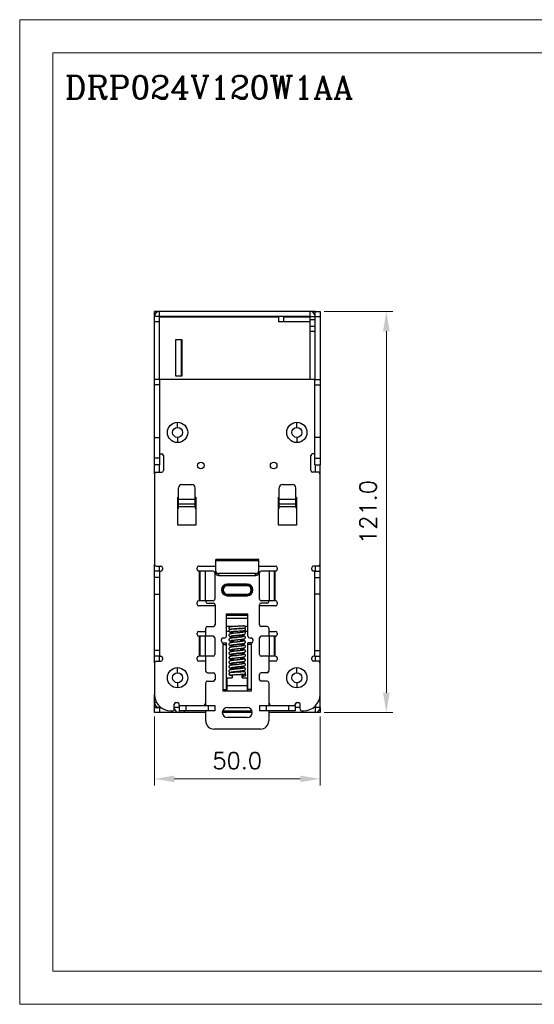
# Model space of a CAD drawing. Header units: millimetres. Extents: x 0 to 420, y 0 to 297.
# Tile 1 of 6: x 0 to 155, y 0 to 297. Entities that reach past the tile are written whole.
import ezdxf

# ---------------------------------------------------------------- set-up
doc = ezdxf.new("R2010")
doc.units = ezdxf.units.MM
doc.layers.get('0').update_dxf_attribs({"linetype": 'CONTINUOUS', "lineweight": 13})
doc.layers.get('Defpoints').update_dxf_attribs({"linetype": 'CONTINUOUS', "lineweight": 13})
doc.layers.add('Dimension', color=2, linetype='CONTINUOUS', lineweight=9)
doc.layers.add('Line', color=3, linetype='CONTINUOUS', lineweight=25)
doc.styles.add('ROMANC', font='romanc')
doc.styles.get("Standard").update_dxf_attribs({"font": 'romans.shx'})
doc.dimstyles.new('yutana', dxfattribs={"dimtxt": 3.5, "dimasz": 3, "dimexe": 1, "dimexo": 0.6, "dimgap": 1.5, "dimtad": 1, "dimdec": 1, "dimzin": 0, "dimdsep": 46, "dimtxsty": 'Standard', "dimcen": 0, "dimadec": 0, "dimazin": 0, "dimtp": 0.01, "dimtm": 0.01, "dimtfac": 1, "dimtdec": 1, "dimtmove": 0, "dimatfit": 3, "dimfxl": 1, "dimtolj": 1, "dimtzin": 0, "dimlwd": 0, "dimlwe": 0, "dimarcsym": 0})

# ---------------------------------------------------------------- blocks, each defined once
blk = doc.blocks.new('*D4')
at = {"layer": 'Defpoints', "color": 0, "ltscale": 5}
for p in [(40.64, 88), (90.64, 88), (90.64, 68)]:
    blk.add_point(p, dxfattribs=at)
at = {"layer": 'Dimension', "color": 0, "lineweight": 0, "ltscale": 5}
for p, q in [((40.64, 86.8), (40.64, 66)), ((90.64, 86.8), (90.64, 66)), ((46.64, 68), (84.64, 68))]:
    blk.add_line(p, q, dxfattribs=at)
at = {"layer": 'Dimension', "color": 0, "ltscale": 5}
for points in [[(46.64, 69), (46.64, 67), (40.64, 68)], [(84.64, 69), (84.64, 67), (90.64, 68)]]:
    blk.add_solid(points, dxfattribs=at)
at = {"layer": 'Dimension', "color": 0, "ltscale": 5, "insert": (65.64, 73.5), "char_height": 5, "attachment_point": 5}
blk.add_mtext('\\A1;50.0', dxfattribs=at)
blk = doc.blocks.new('*D5')
at = {"layer": 'Defpoints', "color": 0, "ltscale": 5}
for p in [(90.64, 209), (110.64, 209), (90.64, 88)]:
    blk.add_point(p, dxfattribs=at)
at = {"layer": 'Dimension', "color": 0, "lineweight": 0, "ltscale": 5}
for p, q in [((91.84, 209), (112.64, 209)), ((110.64, 94), (110.64, 203)), ((91.84, 88), (112.64, 88))]:
    blk.add_line(p, q, dxfattribs=at)
at = {"layer": 'Dimension', "color": 0, "ltscale": 5}
for points in [[(109.64, 203), (111.64, 203), (110.64, 209)], [(109.64, 94), (111.64, 94), (110.64, 88)]]:
    blk.add_solid(points, dxfattribs=at)
at = {"layer": 'Dimension', "color": 0, "ltscale": 5, "insert": (105.14, 148.5), "char_height": 5, "attachment_point": 5, "rotation": 90}
blk.add_mtext('\\A1;121.0', dxfattribs=at)

msp = doc.modelspace()

# ---------------------------------------------------------------- linework, layer by layer
at = {"ltscale": 5}
for points in [[(0, 0), (420, 0), (420, 297), (0, 297)], [(10, 10), (410, 10), (410, 287), (10, 287)]]:
    msp.add_lwpolyline(points, close=True, dxfattribs=at)
at = {"layer": 'Line', "color": 0}
for p, q in [((40.64, 160), (40.64, 209)), ((42.14, 209), (40.64, 209)), ((42.14, 207.5), (42.14, 209)), ((87.64, 209), (42.14, 209)), ((87.64, 207.5), (87.64, 209)), ((89.14, 209), (87.64, 209)), ((89.14, 188.5), (89.14, 209)), ((89.14, 209), (90.64, 209)), ((90.64, 209), (90.64, 188.5)), ((42.14, 207.5), (40.64, 207.5)), ((40.64, 206), (42.14, 206)), ((42.14, 207.5), (42.14, 207.4)), ((87.64, 207.5), (42.14, 207.5)), ((42.14, 188.5), (42.14, 207.4)), ((42.14, 207.4), (78.14, 207.4)), ((42.34, 207.4), (42.34, 207.5)), ((78.14, 207.4), (78.14, 205.9)), ((78.14, 206), (79.64, 206)), ((87.64, 205.9), (78.14, 205.9)), ((79.64, 207.4), (79.64, 205.9)), ((79.64, 207.4), (87.64, 207.4)), ((87.44, 207.4), (87.44, 207.5)), ((87.64, 206.5), (87.64, 207.5)), ((87.64, 207.5), (90.64, 207.5)), ((89.14, 206.5), (87.64, 206.5)), ((87.64, 188.5), (87.64, 206.36)), ((89.14, 204.5), (87.64, 204.5)), ((87.64, 203), (89.14, 203)), ((47.14, 189.5), (47.14, 200.5)), ((47.14, 200.5), (48.94, 200.5)), ((48.74, 200.5), (48.74, 189.5)), ((48.94, 200.5), (48.94, 189.5)), ((42.24, 188.5), (40.64, 188.5)), ((42.24, 162.7), (42.24, 188.5)), ((89.04, 188.5), (42.24, 188.5)), ((48.94, 189.5), (47.14, 189.5)), ((89.04, 162.7), (89.04, 188.5)), ((89.04, 188.5), (90.64, 188.5)), ((90.64, 188.5), (90.64, 162.7)), ((42.24, 186.84), (40.64, 186.84)), ((89.04, 186.84), (90.64, 186.84)), ((47.64, 174), (47.64, 175.55)), ((83.64, 174), (83.64, 175.55)), ((40.64, 171), (42.24, 171)), ((47.64, 171), (47.64, 169.45)), ((83.64, 171), (83.64, 169.45)), ((90.64, 171), (89.04, 171)), ((42.24, 164.7), (40.64, 164.7)), ((42.24, 166), (42.89, 166)), ((43.39, 165.5), (43.39, 161)), ((87.89, 161), (87.89, 165.5)), ((89.04, 166), (88.39, 166)), ((89.04, 164.7), (90.64, 164.7)), ((42.24, 162.7), (40.64, 162.7)), ((41.14, 160.5), (42.89, 160.5)), ((42.14, 160.5), (42.14, 162.7)), ((90.14, 160.5), (88.39, 160.5)), ((89.04, 162.7), (90.64, 162.7)), ((89.14, 162.7), (89.14, 160.5)), ((90.64, 130.7), (90.64, 162.7)), ((40.64, 160), (40.64, 132.7)), ((47.94, 149.95), (47.94, 155.79)), ((48.94, 156.79), (51.94, 156.79)), ((52.94, 149.95), (52.94, 155.79)), ((78.34, 149.95), (78.34, 155.79)), ((79.34, 156.79), (82.34, 156.79)), ((83.34, 149.95), (83.34, 155.79)), ((47.74, 153), (47.94, 153)), ((47.74, 144.5), (47.74, 153)), ((52.94, 152.28), (47.94, 152.28)), ((52.94, 153), (53.14, 153)), ((53.14, 153), (53.14, 144.5)), ((78.14, 144.5), (78.14, 153)), ((78.14, 153), (78.34, 153)), ((83.34, 152.28), (78.34, 152.28)), ((83.34, 153), (83.54, 153)), ((83.54, 153), (83.54, 144.5)), ((52.94, 150.86), (47.94, 150.86)), ((47.94, 150.11), (52.94, 150.11)), ((83.34, 150.86), (78.34, 150.86)), ((78.34, 150.11), (83.34, 150.11)), ((53.14, 144.5), (47.74, 144.5)), ((83.54, 144.5), (78.14, 144.5)), ((72.14, 134.2), (59.14, 134.2)), ((59.14, 130.7), (59.14, 134.2)), ((59.14, 133.84), (72.14, 133.84)), ((72.14, 130.7), (72.14, 134.2)), ((40.64, 103), (40.64, 132.7)), ((42.24, 130.7), (40.64, 130.7)), ((41.14, 132.2), (42.64, 132.2)), ((42.14, 130.7), (42.14, 132.2)), ((42.24, 130.7), (42.64, 130.7)), ((42.24, 105), (42.24, 130.7)), ((43.14, 131.7), (43.14, 131.2)), ((53.54, 131.2), (53.54, 131.7)), ((54.04, 132.2), (59.14, 132.2)), ((58.38, 130.7), (54.04, 130.7)), ((54.19, 130.7), (54.19, 121.7)), ((54.45, 121.7), (54.45, 130.7)), ((56.03, 121.7), (56.03, 130.7)), ((59.14, 130.06), (59.14, 130.7)), ((72.14, 132.2), (77.24, 132.2)), ((72.14, 130), (72.14, 130.7)), ((77.24, 130.7), (72.89, 130.7)), ((75.24, 130.7), (75.24, 121.7)), ((76.82, 130.7), (76.82, 121.7)), ((77.08, 121.7), (77.08, 130.7)), ((77.74, 131.7), (77.74, 131.2)), ((88.14, 131.2), (88.14, 131.7)), ((90.14, 132.2), (88.64, 132.2)), ((89.04, 130.7), (88.64, 130.7)), ((89.04, 105), (89.04, 130.7)), ((89.04, 130.7), (90.64, 130.7)), ((89.14, 132.2), (89.14, 130.7)), ((90.64, 105), (90.64, 130.7)), ((42.24, 128.7), (40.64, 128.7)), ((58.88, 130.2), (58.88, 122.2)), ((58.88, 130), (59.14, 130)), ((59.14, 130.04), (59.14, 130)), ((71.14, 129.94), (60.14, 129.94)), ((60.14, 129.29), (60.14, 129.94)), ((71.14, 129.29), (60.14, 129.29)), ((71.14, 129.29), (71.14, 129.94)), ((72.39, 130), (72.14, 130)), ((72.39, 122.2), (72.39, 130.2)), ((89.04, 128.7), (90.64, 128.7)), ((68.64, 126.75), (62.64, 126.75)), ((62.64, 126.75), (62.64, 126.25)), ((68.64, 126.5), (62.64, 126.5)), ((68.64, 126.25), (62.64, 126.25)), ((68.64, 126.25), (68.64, 126.75)), ((40.64, 123.7), (42.24, 123.7)), ((62.64, 123.75), (68.64, 123.75)), ((62.64, 123.25), (62.64, 123.75)), ((62.64, 123.5), (68.64, 123.5)), ((62.64, 123.25), (68.64, 123.25)), ((68.64, 123.25), (68.64, 123.75)), ((90.64, 123.7), (89.04, 123.7)), ((53.54, 120.7), (53.54, 121.2)), ((58.38, 121.7), (54.04, 121.7)), ((58.94, 120.2), (54.04, 120.2)), ((56.14, 121.5), (56.14, 121.7)), ((56.64, 121), (58.44, 121)), ((58.94, 120.5), (58.94, 114.5)), ((72.34, 114.5), (72.34, 120.5)), ((77.24, 120.2), (72.34, 120.2)), ((74.64, 121), (72.84, 121)), ((77.24, 121.7), (72.89, 121.7)), ((75.14, 121.7), (75.14, 121.5)), ((77.74, 121.2), (77.74, 120.7)), ((62.39, 117.77), (68.89, 117.77)), ((62.39, 111), (62.39, 117.77)), ((62.39, 117.43), (68.89, 117.43)), ((62.39, 116.46), (68.89, 116.46)), ((68.89, 111), (68.89, 117.77)), ((56.14, 111), (56.14, 113.5)), ((56.64, 114), (58.44, 114)), ((64.14, 114), (62.39, 114)), ((64.14, 114), (64.14, 113.92)), ((64.14, 113.21), (64.14, 113.16)), ((68.89, 114), (68, 114)), ((74.64, 114), (72.84, 114)), ((75.14, 113.5), (75.14, 111)), ((53.54, 111.5), (53.54, 112)), ((54.04, 112.5), (56.14, 112.5)), ((58.38, 111), (54.04, 111)), ((54.19, 111), (54.19, 105)), ((54.45, 105), (54.45, 111)), ((56.03, 105), (56.03, 111)), ((58.88, 110.5), (58.88, 105.5)), ((60.89, 109.5), (60.89, 110)), ((61.39, 110.5), (61.89, 110.5)), ((63.18, 112.5), (62.39, 112.5)), ((64.14, 112.46), (64.14, 111.86)), ((64.64, 111.2), (66.64, 111.2)), ((66.87, 110.8), (66.98, 110.81)), ((67.14, 112.19), (67.14, 112.68)), ((68.89, 112.5), (67.4, 112.5)), ((67.79, 112.76), (67.79, 112.76)), ((69.39, 110.5), (69.89, 110.5)), ((70.39, 110), (70.39, 109.5)), ((72.39, 105.5), (72.39, 110.5)), ((77.24, 111), (72.89, 111)), ((75.14, 112.5), (77.24, 112.5)), ((75.24, 111), (75.24, 105)), ((76.82, 111), (76.82, 105)), ((77.08, 105), (77.08, 111)), ((77.74, 112), (77.74, 111.5)), ((61.39, 109), (62.39, 109)), ((61.39, 94.5), (61.39, 109)), ((61.39, 108.5), (62.39, 108.5)), ((62.39, 94.5), (62.39, 109)), ((63.74, 108.15), (63.74, 108.15)), ((69.89, 109), (68.89, 109)), ((68.89, 94.5), (68.89, 109)), ((69.89, 108.5), (68.89, 108.5)), ((69.89, 109), (69.89, 94.5)), ((42.24, 106.68), (40.64, 106.68)), ((42.24, 105), (40.64, 105)), ((42.14, 103.5), (42.14, 105)), ((42.24, 105), (42.64, 105)), ((43.14, 104.5), (43.14, 104)), ((53.54, 104), (53.54, 104.5)), ((58.38, 105), (54.04, 105)), ((56.14, 100.5), (56.14, 105)), ((63.48, 104.93), (63.48, 104.93)), ((63.69, 104.27), (63.69, 104.27)), ((67.57, 106.84), (67.53, 106.83)), ((67.59, 106.84), (67.57, 106.84)), ((67.98, 106.27), (67.98, 106.27)), ((68.13, 106.5), (68.14, 106.58)), ((77.24, 105), (72.89, 105)), ((75.14, 105), (75.14, 100.5)), ((77.74, 104.5), (77.74, 104)), ((88.14, 104), (88.14, 104.5)), ((89.04, 105), (88.64, 105)), ((89.04, 106.68), (90.64, 106.68)), ((89.04, 105), (90.64, 105)), ((89.14, 105), (89.14, 103.5)), ((90.64, 89.5), (90.64, 105)), ((40.64, 103), (40.64, 93.5)), ((41.14, 103.5), (42.64, 103.5)), ((47.64, 100), (47.64, 101.55)), ((56.14, 103.5), (54.04, 103.5)), ((66.64, 101.3), (64.64, 101.3)), ((66.72, 101.26), (66.57, 101.24)), ((67.29, 103), (67.29, 103)), ((77.24, 103.5), (75.14, 103.5)), ((83.64, 100), (83.64, 101.55)), ((90.14, 103.5), (88.64, 103.5)), ((56.64, 100), (58.44, 100)), ((58.94, 99.5), (58.94, 98)), ((62.64, 98.5), (64.14, 98.5)), ((62.64, 94.5), (62.64, 98.5)), ((64.14, 100.28), (64.14, 100.09)), ((64.14, 99.39), (64.14, 98.5)), ((67.14, 100.26), (67.14, 100.61)), ((67.14, 98.5), (67.14, 99.56)), ((67.14, 98.5), (68.64, 98.5)), ((67.44, 99.3), (67.44, 99.3)), ((68.14, 100), (68.14, 100)), ((68.14, 99.3), (68.14, 99.3)), ((68.64, 98.5), (68.64, 94.5)), ((72.34, 98), (72.34, 99.5)), ((74.64, 100), (72.84, 100)), ((47.64, 97), (47.64, 95.45)), ((56.14, 90.1), (56.14, 97)), ((56.64, 97.5), (58.44, 97.5)), ((68.64, 96.1), (62.64, 96.1)), ((74.64, 97.5), (72.84, 97.5)), ((75.14, 97), (75.14, 90.1)), ((83.64, 97), (83.64, 95.45)), ((40.64, 88), (40.64, 93.5)), ((40.75, 92.5), (40.64, 92.5)), ((61.39, 95), (62.39, 95)), ((62.64, 94.5), (61.39, 94.5)), ((68.64, 94.5), (62.64, 94.5)), ((69.89, 94.5), (68.64, 94.5)), ((69.89, 95), (68.89, 95)), ((41.34, 91), (40.64, 91)), ((40.64, 89.5), (42.66, 89.5)), ((42.14, 89.97), (42.14, 88)), ((46.64, 89), (46.64, 90.5)), ((48.14, 89.5), (46.64, 89.5)), ((47.14, 91), (47.64, 91)), ((48.14, 90.1), (48.14, 90.5)), ((48.14, 90.1), (58.89, 90.1)), ((48.14, 90.1), (48.14, 88)), ((50.14, 90.1), (50.14, 88.5)), ((55.84, 90.1), (55.84, 90.5)), ((56.89, 90.1), (56.89, 88.5)), ((58.89, 90.1), (58.89, 88.5)), ((62.64, 89.5), (68.64, 89.5)), ((72.39, 90.1), (83.14, 90.1)), ((72.39, 90.1), (72.39, 88.5)), ((74.39, 90.1), (74.39, 88.5)), ((75.44, 90.1), (75.44, 90.5)), ((81.14, 90.1), (81.14, 88.5)), ((83.14, 90.1), (83.14, 90.5)), ((83.14, 90.1), (83.14, 88.5)), ((84.64, 89.5), (83.14, 89.5)), ((83.64, 91), (84.14, 91)), ((84.64, 89), (84.64, 90.5)), ((90.64, 89.5), (88.61, 89.5)), ((89.14, 89.97), (89.14, 88)), ((90.64, 89.5), (90.64, 88)), ((56.14, 88), (40.64, 88)), ((45.64, 88.5), (46.14, 88.5)), ((58.89, 88.5), (48.14, 88.5)), ((49.64, 88.5), (49.64, 88)), ((56.14, 85.5), (56.14, 88.5)), ((70.12, 88), (61.15, 88)), ((61.23, 88.5), (70.05, 88.5)), ((68.64, 86.5), (62.64, 86.5)), ((83.14, 88.5), (72.39, 88.5)), ((75.14, 88.5), (75.14, 85.5)), ((90.64, 88), (75.14, 88)), ((85.14, 88.5), (85.64, 88.5)), ((72.64, 83), (58.64, 83))]:
    msp.add_line(p, q, dxfattribs=at)
for points in [[(64.23, 113.92), (64.11, 113.91), (64, 113.91), (63.89, 113.9), (63.81, 113.89), (63.73, 113.88), (63.66, 113.87), (63.6, 113.87), (63.54, 113.86), (63.49, 113.85), (63.45, 113.84), (63.4, 113.83), (63.35, 113.8), (63.29, 113.77), (63.23, 113.71), (63.18, 113.64), (63.15, 113.56), (63.14, 113.48)], [(63.14, 113.48), (63.14, 113.4), (63.18, 113.31), (63.23, 113.24), (63.29, 113.18), (63.35, 113.15), (63.4, 113.13), (63.45, 113.11), (63.49, 113.1), (63.54, 113.1), (63.59, 113.09), (63.6, 113.09)], [(67.38, 113.41), (67.37, 113.4), (67.21, 113.39), (67.03, 113.38), (66.84, 113.36), (66.64, 113.35), (66.44, 113.33), (66.24, 113.32), (66.03, 113.31), (65.82, 113.29), (65.62, 113.28), (65.42, 113.26), (65.22, 113.25), (65.03, 113.24), (64.85, 113.22), (64.68, 113.21), (64.52, 113.2), (64.36, 113.18), (64.22, 113.17), (64.09, 113.16), (63.97, 113.14), (63.87, 113.13), (63.77, 113.12), (63.69, 113.1), (63.61, 113.09), (63.54, 113.08), (63.48, 113.06), (63.42, 113.04), (63.36, 113.02), (63.3, 112.98), (63.24, 112.93), (63.18, 112.85), (63.14, 112.75), (63.14, 112.67)], [(63.62, 113.16), (63.62, 113.16), (63.62, 113.16), (63.63, 113.16), (63.65, 113.17), (63.68, 113.17), (63.72, 113.18), (63.76, 113.18), (63.81, 113.19), (63.87, 113.19), (63.93, 113.2), (64.01, 113.21), (64.09, 113.21), (64.17, 113.22), (64.27, 113.22), (64.37, 113.23), (64.48, 113.24), (64.59, 113.24), (64.71, 113.25), (64.84, 113.26), (64.97, 113.27), (65.1, 113.27), (65.25, 113.28), (65.39, 113.29), (65.54, 113.3), (65.84, 113.31)], [(67.65, 114.14), (67.61, 114.13), (67.52, 114.12), (67.4, 114.11), (67.25, 114.1), (67.09, 114.08), (66.91, 114.07), (66.73, 114.06), (66.53, 114.05), (66.34, 114.04), (66.13, 114.03), (65.93, 114.02), (65.74, 114.01), (65.54, 114), (65.35, 113.99), (65.16, 113.98), (64.99, 113.97), (64.82, 113.96), (64.65, 113.95), (64.5, 113.94), (64.36, 113.93), (64.23, 113.92)], [(65.84, 113.31), (66, 113.32), (66.16, 113.33), (66.31, 113.34), (66.47, 113.35), (66.62, 113.35), (66.77, 113.36), (66.92, 113.37), (67.06, 113.38), (67.2, 113.39), (67.32, 113.4)], [(67.32, 113.4), (67.44, 113.41), (67.55, 113.42), (67.64, 113.43)], [(67.64, 113.43), (67.73, 113.44), (67.79, 113.46)], [(67.79, 112.76), (67.83, 112.77), (67.87, 112.78), (67.92, 112.8), (67.98, 112.83), (68.05, 112.89), (68.1, 112.96), (68.13, 113.06), (68.14, 113.13)], [(68.14, 113.13), (68.13, 113.2), (68.09, 113.29), (68.04, 113.37), (67.98, 113.42), (67.92, 113.46), (67.86, 113.48), (67.86, 113.48)], [(63.14, 112.67), (63.14, 112.6), (63.18, 112.5), (63.23, 112.42), (63.3, 112.37), (63.36, 112.33), (63.42, 112.3), (63.49, 112.28), (63.55, 112.26), (63.63, 112.25), (63.71, 112.23), (63.81, 112.21), (63.92, 112.2), (64.04, 112.18), (64.14, 112.17)], [(67.59, 112.28), (67.59, 112.28), (67.57, 112.28), (67.54, 112.27), (67.5, 112.26), (67.44, 112.25), (67.37, 112.23), (67.29, 112.22), (67.19, 112.2), (67.08, 112.19), (66.96, 112.17), (66.82, 112.15), (66.68, 112.14), (66.53, 112.12), (66.36, 112.1), (66.18, 112.08), (65.99, 112.06), (65.79, 112.04), (65.58, 112.02), (65.37, 112), (65.15, 111.98), (64.93, 111.95), (64.73, 111.93), (64.53, 111.91), (64.34, 111.89), (64.18, 111.87), (64.02, 111.84), (63.89, 111.82), (63.77, 111.8), (63.67, 111.78), (63.58, 111.76), (63.51, 111.74), (63.44, 111.72), (63.37, 111.69), (63.3, 111.65), (63.24, 111.59), (63.18, 111.52), (63.15, 111.42), (63.14, 111.34)], [(63.14, 111.34), (63.14, 111.26), (63.18, 111.16), (63.24, 111.08), (63.3, 111.02), (63.36, 110.99), (63.43, 110.96), (63.49, 110.93), (63.56, 110.91), (63.64, 110.9), (63.72, 110.88), (63.82, 110.86), (63.93, 110.84), (64.05, 110.82), (64.18, 110.8), (64.33, 110.79), (64.49, 110.77), (64.66, 110.75), (64.84, 110.73), (65.04, 110.71), (65.25, 110.68), (65.47, 110.66), (65.54, 110.66)], [(66.87, 110.8), (66.63, 110.77), (66.36, 110.74), (66.09, 110.71), (65.83, 110.68), (65.57, 110.66), (65.33, 110.64), (65.1, 110.61), (64.89, 110.59), (64.69, 110.57), (64.5, 110.55), (64.33, 110.53), (64.17, 110.5), (64.03, 110.48), (63.9, 110.47), (63.78, 110.45), (63.68, 110.43), (63.59, 110.41), (63.51, 110.38), (63.44, 110.36), (63.37, 110.33), (63.3, 110.29), (63.24, 110.23), (63.18, 110.15), (63.14, 110.05), (63.14, 109.98)], [(63.14, 109.98), (63.14, 109.9), (63.18, 109.81), (63.23, 109.72), (63.3, 109.67), (63.36, 109.63), (63.42, 109.6), (63.49, 109.58), (63.55, 109.56), (63.63, 109.54), (63.72, 109.52), (63.81, 109.5), (63.93, 109.48), (64.05, 109.46), (64.19, 109.44), (64.35, 109.42), (64.52, 109.4), (64.71, 109.38), (64.92, 109.36), (65.15, 109.33), (65.4, 109.31), (65.54, 109.3)], [(63.66, 112.39), (63.66, 112.39), (63.67, 112.39), (63.69, 112.39), (63.72, 112.4), (63.77, 112.41), (63.83, 112.42), (63.9, 112.43), (63.98, 112.44), (64.07, 112.45), (64.17, 112.46), (64.29, 112.48), (64.41, 112.49), (64.54, 112.5), (64.67, 112.51), (64.82, 112.52), (64.98, 112.53), (65.14, 112.55), (65.3, 112.56), (65.47, 112.57), (65.65, 112.58), (65.83, 112.59)], [(63.68, 111.07), (63.68, 111.07), (63.7, 111.07), (63.73, 111.08), (63.77, 111.09), (63.83, 111.11), (63.9, 111.12), (63.99, 111.13), (64.09, 111.15), (64.2, 111.17), (64.32, 111.18), (64.45, 111.2), (64.6, 111.22)], [(63.68, 109.71), (63.68, 109.71), (63.69, 109.71), (63.72, 109.72), (63.76, 109.73), (63.81, 109.74), (63.88, 109.76), (63.96, 109.77), (64.06, 109.79), (64.16, 109.8), (64.28, 109.82), (64.41, 109.83), (64.55, 109.85), (64.7, 109.87), (64.86, 109.89), (65.03, 109.9), (65.21, 109.92), (65.4, 109.94), (65.6, 109.96), (65.81, 109.98), (66.03, 110.01), (66.25, 110.03), (66.47, 110.05), (66.7, 110.08), (66.9, 110.1)], [(64.6, 111.22), (64.75, 111.23), (64.92, 111.25), (65.1, 111.27), (65.28, 111.29), (65.48, 111.31), (65.68, 111.33), (65.9, 111.35), (66.11, 111.37), (66.33, 111.4), (66.54, 111.42), (66.73, 111.44), (66.91, 111.46), (67.06, 111.48), (67.2, 111.5), (67.33, 111.52), (67.44, 111.54), (67.54, 111.56), (67.63, 111.57), (67.71, 111.59), (67.78, 111.61), (67.84, 111.64), (67.91, 111.66), (67.97, 111.7), (68.04, 111.76), (68.09, 111.84), (68.13, 111.94), (68.14, 112.02)], [(68.14, 109.3), (68.13, 109.37), (68.09, 109.47), (68.04, 109.55), (67.97, 109.61), (67.91, 109.65), (67.84, 109.68), (67.78, 109.7), (67.7, 109.72), (67.62, 109.74), (67.53, 109.76), (67.42, 109.78), (67.3, 109.8), (67.16, 109.82), (67, 109.84), (66.82, 109.86), (66.63, 109.88), (66.42, 109.9), (66.21, 109.93), (66, 109.95), (65.79, 109.97), (65.73, 109.98)], [(65.83, 112.59), (66.2, 112.62), (66.38, 112.63), (66.56, 112.64), (66.74, 112.65), (66.91, 112.67), (67.07, 112.68), (67.23, 112.69), (67.37, 112.7), (67.5, 112.72), (67.62, 112.73), (67.71, 112.74), (67.79, 112.76)], [(68.14, 110.66), (68.13, 110.73), (68.09, 110.83), (68.04, 110.91), (67.97, 110.97), (67.91, 111.01), (67.84, 111.04), (67.77, 111.06), (67.7, 111.08), (67.62, 111.1), (67.52, 111.12), (67.41, 111.14), (67.28, 111.16), (67.14, 111.18), (66.97, 111.2), (66.79, 111.22), (66.78, 111.22)], [(66.9, 110.1), (67.04, 110.12), (67.18, 110.14), (67.31, 110.16), (67.43, 110.18), (67.53, 110.19), (67.62, 110.21), (67.7, 110.23), (67.77, 110.25), (67.84, 110.28), (67.9, 110.3), (67.97, 110.34), (68.04, 110.4), (68.09, 110.48), (68.13, 110.58), (68.14, 110.66)], [(67.59, 110.92), (67.59, 110.92), (67.58, 110.92), (67.55, 110.91), (67.51, 110.9), (67.45, 110.89), (67.38, 110.87), (67.3, 110.86), (67.21, 110.84), (67.1, 110.83), (66.98, 110.81)], [(68.14, 112.02), (68.13, 112.09), (68.09, 112.18), (68.04, 112.26), (67.98, 112.32), (67.91, 112.36), (67.85, 112.39), (67.78, 112.42), (67.71, 112.44), (67.63, 112.46), (67.54, 112.48), (67.43, 112.5), (67.31, 112.52), (67.16, 112.54), (67.14, 112.54)], [(67.59, 109.56), (67.59, 109.56), (67.57, 109.56), (67.54, 109.55), (67.49, 109.54), (67.43, 109.52), (67.35, 109.51), (67.26, 109.49), (67.15, 109.48), (67.04, 109.46), (66.91, 109.44), (66.78, 109.43), (66.63, 109.41), (66.48, 109.39), (66.31, 109.38), (66.13, 109.36), (65.95, 109.34), (65.75, 109.32), (65.54, 109.3), (65.33, 109.27), (65.11, 109.25), (64.9, 109.23), (64.69, 109.21), (64.5, 109.19), (64.32, 109.16), (64.15, 109.14), (64.01, 109.12), (63.88, 109.1), (63.77, 109.08), (63.67, 109.06), (63.59, 109.04), (63.51, 109.02), (63.44, 109), (63.37, 108.97), (63.3, 108.93), (63.24, 108.87), (63.18, 108.79), (63.14, 108.69), (63.14, 108.62)], [(63.14, 108.62), (63.14, 108.55), (63.17, 108.46), (63.22, 108.38), (63.28, 108.32), (63.34, 108.28), (63.4, 108.25), (63.46, 108.22), (63.52, 108.2), (63.59, 108.19), (63.67, 108.17), (63.74, 108.15)], [(67.59, 108.2), (67.59, 108.2), (67.58, 108.2), (67.55, 108.19), (67.51, 108.18), (67.45, 108.17), (67.39, 108.16), (67.31, 108.14), (67.23, 108.13), (67.13, 108.11), (67.03, 108.1), (66.91, 108.08), (66.79, 108.07), (66.66, 108.05), (66.52, 108.04), (66.37, 108.02), (66.22, 108.01), (66.06, 107.99), (65.89, 107.97), (65.72, 107.95), (65.55, 107.94), (65.37, 107.92), (65.19, 107.9), (65.01, 107.88), (64.84, 107.86), (64.66, 107.84), (64.5, 107.83), (64.34, 107.81), (64.18, 107.79), (64.04, 107.77), (63.91, 107.75), (63.79, 107.73), (63.69, 107.71), (63.59, 107.69), (63.51, 107.66), (63.44, 107.64), (63.37, 107.61), (63.31, 107.57), (63.24, 107.51), (63.18, 107.43), (63.14, 107.33), (63.14, 107.26)], [(63.14, 107.26), (63.14, 107.18), (63.18, 107.08), (63.24, 107), (63.31, 106.94), (63.37, 106.9), (63.44, 106.87), (63.5, 106.85), (63.58, 106.83), (63.66, 106.81), (63.75, 106.79), (63.86, 106.77), (63.98, 106.75), (64.11, 106.73), (64.26, 106.71), (64.42, 106.7), (64.59, 106.68), (64.77, 106.66), (64.95, 106.64), (65.14, 106.62), (65.34, 106.6), (65.54, 106.58)], [(63.68, 108.35), (63.68, 108.35), (63.7, 108.35), (63.73, 108.36), (63.78, 108.37), (63.84, 108.39), (63.92, 108.4), (64, 108.42), (64.1, 108.43), (64.21, 108.45), (64.32, 108.46), (64.45, 108.48), (64.59, 108.49), (64.73, 108.51), (64.89, 108.53), (65.05, 108.55), (65.22, 108.56), (65.41, 108.58), (65.6, 108.6), (65.8, 108.62), (66.01, 108.64), (66.22, 108.67), (66.44, 108.69), (66.64, 108.71), (66.83, 108.73), (67.01, 108.75), (67.16, 108.77), (67.3, 108.79), (67.41, 108.81), (67.52, 108.83), (67.61, 108.85), (67.7, 108.87), (67.77, 108.89), (67.84, 108.91), (67.9, 108.94), (67.97, 108.98), (68.04, 109.04), (68.09, 109.12), (68.13, 109.22), (68.14, 109.3)], [(63.68, 106.99), (63.68, 106.99), (63.7, 106.99), (63.73, 107), (63.77, 107.01), (63.83, 107.03), (63.9, 107.04), (63.98, 107.05), (64.07, 107.07), (64.17, 107.08), (64.28, 107.1), (64.41, 107.11), (64.54, 107.13), (64.67, 107.14), (64.82, 107.16), (64.97, 107.18), (65.14, 107.19), (65.3, 107.21), (65.48, 107.23), (65.66, 107.25), (65.84, 107.27), (66.02, 107.28), (66.21, 107.3), (66.39, 107.32), (66.57, 107.34), (66.75, 107.36), (66.91, 107.38), (67.07, 107.4), (67.21, 107.42), (67.35, 107.44), (67.47, 107.46), (67.57, 107.48), (67.67, 107.5), (67.75, 107.52), (67.82, 107.55), (67.89, 107.58), (67.96, 107.62), (68.03, 107.68), (68.09, 107.76), (68.13, 107.86), (68.14, 107.94)], [(63.74, 108.15), (63.86, 108.13), (64.01, 108.11), (64.17, 108.09), (64.34, 108.07), (64.51, 108.04), (64.7, 108.02), (64.89, 108), (65.08, 107.98), (65.27, 107.96), (65.46, 107.94), (65.54, 107.94)], [(68.14, 107.94), (68.13, 108.01), (68.09, 108.11), (68.03, 108.2), (67.96, 108.25), (67.89, 108.29), (67.82, 108.32), (67.74, 108.35), (67.65, 108.37), (67.55, 108.39), (67.44, 108.41), (67.31, 108.44), (67.16, 108.46), (66.99, 108.48), (66.81, 108.5), (66.61, 108.52), (66.4, 108.55), (66.18, 108.57), (65.94, 108.59), (65.73, 108.62)], [(68.14, 106.58), (68.13, 106.65), (68.09, 106.76), (68.03, 106.84), (67.96, 106.9), (67.89, 106.94), (67.82, 106.97), (67.74, 106.99), (67.65, 107.01), (67.55, 107.03), (67.43, 107.06), (67.3, 107.08), (67.14, 107.1), (66.98, 107.12), (66.79, 107.14), (66.59, 107.17), (66.39, 107.19), (66.17, 107.21), (65.95, 107.23), (65.73, 107.26)], [(67.53, 106.83), (67.48, 106.81), (67.41, 106.8), (67.33, 106.78), (67.23, 106.77), (67.12, 106.75), (66.99, 106.73), (66.86, 106.72), (66.71, 106.7), (66.55, 106.68), (66.38, 106.66), (66.19, 106.64), (65.99, 106.62), (65.79, 106.6), (65.57, 106.58), (65.35, 106.56), (65.13, 106.53), (64.92, 106.51), (64.72, 106.49), (64.53, 106.47), (64.36, 106.45), (64.2, 106.43), (64.06, 106.41), (63.94, 106.39), (63.83, 106.37), (63.73, 106.35), (63.64, 106.34), (63.56, 106.32), (63.49, 106.3), (63.43, 106.27), (63.36, 106.25), (63.3, 106.21), (63.23, 106.15), (63.18, 106.07), (63.14, 105.97), (63.14, 105.9)], [(63.14, 105.9), (63.14, 105.83), (63.18, 105.73), (63.23, 105.65), (63.3, 105.59), (63.36, 105.55), (63.43, 105.52), (63.5, 105.49), (63.57, 105.47), (63.65, 105.45), (63.74, 105.43), (63.85, 105.41), (63.97, 105.4), (64.11, 105.38), (64.25, 105.36), (64.42, 105.34), (64.59, 105.31), (64.78, 105.29), (64.99, 105.27), (65.21, 105.25), (65.45, 105.22), (65.54, 105.22)], [(63.48, 104.93), (63.43, 104.91), (63.36, 104.89), (63.3, 104.85), (63.24, 104.79), (63.18, 104.71), (63.14, 104.61), (63.14, 104.54)], [(63.14, 104.54), (63.14, 104.46), (63.18, 104.36), (63.24, 104.28), (63.3, 104.22), (63.37, 104.18), (63.43, 104.15), (63.5, 104.13), (63.58, 104.11), (63.67, 104.09), (63.77, 104.07), (63.89, 104.05), (64.02, 104.03), (64.18, 104.01), (64.35, 103.98), (64.54, 103.96), (64.74, 103.94), (64.94, 103.92), (65.15, 103.89), (65.36, 103.87), (65.54, 103.86)], [(67.59, 104.12), (67.59, 104.12), (67.57, 104.12), (67.53, 104.11), (67.48, 104.1), (67.41, 104.08), (67.33, 104.07), (67.23, 104.05), (67.12, 104.03), (67, 104.02), (66.86, 104), (66.71, 103.98), (66.54, 103.96), (66.37, 103.94), (66.18, 103.92), (65.98, 103.9), (65.77, 103.88), (65.55, 103.86), (65.33, 103.83), (65.11, 103.81), (64.9, 103.79), (64.7, 103.77), (64.51, 103.75), (64.34, 103.73), (64.19, 103.71), (64.05, 103.69), (63.93, 103.67), (63.82, 103.65), (63.72, 103.63), (63.64, 103.62), (63.56, 103.6), (63.49, 103.58), (63.43, 103.56), (63.37, 103.53), (63.3, 103.49), (63.24, 103.43), (63.18, 103.35), (63.14, 103.25), (63.14, 103.18)], [(67.59, 105.48), (67.59, 105.48), (67.58, 105.48), (67.55, 105.47), (67.51, 105.46), (67.46, 105.45), (67.39, 105.44), (67.32, 105.42), (67.23, 105.41), (67.12, 105.39), (67.01, 105.38), (66.89, 105.36), (66.75, 105.34), (66.61, 105.33), (66.46, 105.31), (66.29, 105.29), (66.12, 105.27), (65.93, 105.26), (65.74, 105.24), (65.54, 105.22), (65.32, 105.19), (65.1, 105.17), (64.88, 105.15), (64.66, 105.12), (64.45, 105.1), (64.24, 105.07), (64.05, 105.05), (63.88, 105.02), (63.72, 104.99), (63.59, 104.96), (63.48, 104.93)], [(63.68, 105.63), (63.68, 105.63), (63.7, 105.63), (63.73, 105.64), (63.78, 105.65), (63.84, 105.67), (63.92, 105.68), (64.01, 105.7), (64.11, 105.71), (64.22, 105.73), (64.35, 105.75), (64.48, 105.76), (64.63, 105.78), (64.78, 105.8), (64.94, 105.81), (65.12, 105.83), (65.3, 105.85), (65.49, 105.87), (65.69, 105.89), (65.9, 105.91), (66.11, 105.93), (66.34, 105.96), (66.57, 105.98), (66.79, 106.01), (67, 106.03), (67.19, 106.06), (67.36, 106.08), (67.5, 106.11), (67.63, 106.13), (67.73, 106.16), (67.82, 106.19), (67.91, 106.23), (67.98, 106.27)], [(63.69, 104.27), (63.68, 104.27), (63.69, 104.27)], [(63.69, 104.27), (63.73, 104.28), (63.83, 104.31), (63.99, 104.33), (64.19, 104.36), (64.42, 104.39), (64.68, 104.43), (64.94, 104.45), (65.21, 104.48), (65.48, 104.51), (65.73, 104.54), (65.96, 104.56), (66.19, 104.58), (66.39, 104.6), (66.58, 104.62), (66.76, 104.64), (66.93, 104.66), (67.08, 104.68), (67.22, 104.7), (67.35, 104.72), (67.46, 104.74), (67.56, 104.76), (67.64, 104.78), (67.72, 104.8), (67.79, 104.82), (67.85, 104.84), (67.91, 104.87), (67.98, 104.91), (68.04, 104.97), (68.09, 105.05), (68.13, 105.14), (68.14, 105.22)], [(68.14, 105.22), (68.13, 105.29), (68.09, 105.39), (68.03, 105.47), (67.97, 105.53), (67.91, 105.57), (67.84, 105.59), (67.78, 105.62), (67.71, 105.64), (67.63, 105.66), (67.55, 105.67), (67.45, 105.69), (67.34, 105.71), (67.22, 105.73), (67.08, 105.75), (66.94, 105.77), (66.78, 105.79), (66.61, 105.8), (66.42, 105.83), (66.22, 105.85), (66.02, 105.87), (65.8, 105.89), (65.73, 105.9)], [(68.14, 103.86), (68.13, 103.93), (68.09, 104.03), (68.04, 104.11), (67.97, 104.16), (67.91, 104.2), (67.85, 104.23), (67.79, 104.25), (67.72, 104.27), (67.65, 104.29), (67.56, 104.31), (67.47, 104.33), (67.37, 104.35), (67.25, 104.36), (67.12, 104.38), (66.99, 104.4), (66.84, 104.42), (66.67, 104.44), (66.5, 104.46), (66.31, 104.48), (66.11, 104.5), (65.9, 104.52), (65.73, 104.54)], [(67.98, 106.27), (68.03, 106.32), (68.09, 106.4), (68.13, 106.5)], [(63.14, 103.18), (63.14, 103.11), (63.18, 103.01), (63.23, 102.93), (63.29, 102.87), (63.35, 102.83), (63.41, 102.8), (63.48, 102.78), (63.54, 102.76), (63.61, 102.74), (63.69, 102.72), (63.78, 102.71), (63.88, 102.69), (63.99, 102.67), (64.12, 102.65), (64.26, 102.64), (64.41, 102.62), (64.57, 102.6), (64.75, 102.58), (64.94, 102.56), (65.15, 102.54), (65.37, 102.51), (65.54, 102.5)], [(67.59, 102.76), (67.59, 102.76), (67.57, 102.76), (67.54, 102.75), (67.5, 102.74), (67.44, 102.73), (67.37, 102.71), (67.29, 102.7), (67.19, 102.68), (67.09, 102.67), (66.98, 102.65), (66.86, 102.64), (66.72, 102.62), (66.58, 102.6), (66.43, 102.59), (66.27, 102.57), (66.1, 102.55), (65.92, 102.53), (65.74, 102.52), (65.54, 102.5), (65.33, 102.47), (65.12, 102.45), (64.91, 102.43), (64.7, 102.41), (64.5, 102.39), (64.32, 102.36), (64.15, 102.34), (64, 102.32), (63.87, 102.3), (63.76, 102.28), (63.66, 102.26), (63.57, 102.24), (63.5, 102.22), (63.43, 102.2), (63.36, 102.17), (63.3, 102.13), (63.23, 102.07), (63.18, 101.99), (63.14, 101.89), (63.14, 101.82)], [(63.14, 101.82), (63.14, 101.74), (63.18, 101.65), (63.23, 101.56), (63.3, 101.51), (63.36, 101.47), (63.42, 101.44), (63.49, 101.41), (63.56, 101.4), (63.63, 101.38), (63.72, 101.36), (63.82, 101.34), (63.92, 101.32), (64.05, 101.3), (64.18, 101.28), (64.34, 101.27), (64.43, 101.25)], [(64.71, 101.05), (64.57, 101.03), (64.42, 101.02), (64.28, 101), (64.15, 100.98), (64.03, 100.97), (63.92, 100.95), (63.82, 100.94), (63.73, 100.92), (63.65, 100.91), (63.58, 100.89), (63.52, 100.87), (63.46, 100.86), (63.41, 100.84), (63.35, 100.81), (63.29, 100.77), (63.23, 100.72), (63.18, 100.64), (63.14, 100.55), (63.14, 100.47)], [(63.68, 102.91), (63.68, 102.91), (63.69, 102.91), (63.72, 102.92), (63.76, 102.93), (63.81, 102.94), (63.88, 102.95), (63.95, 102.97), (64.04, 102.98), (64.14, 103), (64.26, 103.01), (64.38, 103.03), (64.51, 103.05), (64.66, 103.06), (64.81, 103.08), (64.98, 103.1), (65.15, 103.12), (65.33, 103.14), (65.53, 103.15), (65.73, 103.18), (65.94, 103.2), (66.15, 103.22), (66.36, 103.24), (66.57, 103.26), (66.76, 103.28), (66.94, 103.31), (67.11, 103.33), (67.26, 103.35), (67.39, 103.37), (67.51, 103.39), (67.61, 103.41), (67.7, 103.43), (67.77, 103.45), (67.84, 103.48), (67.91, 103.5), (67.97, 103.55), (68.04, 103.6), (68.09, 103.68), (68.13, 103.78), (68.14, 103.86)], [(63.68, 101.55), (63.68, 101.55), (63.7, 101.55), (63.74, 101.56), (63.79, 101.58), (63.86, 101.59), (63.94, 101.61), (64.04, 101.62), (64.16, 101.64), (64.29, 101.66), (64.44, 101.68), (64.6, 101.7), (64.78, 101.72), (64.98, 101.74), (65.18, 101.76), (65.4, 101.78), (65.62, 101.8), (65.84, 101.83), (66.06, 101.85), (66.26, 101.87), (66.45, 101.89), (66.63, 101.91), (66.8, 101.93), (66.96, 101.95), (67.1, 101.97), (67.23, 101.98), (67.35, 102), (67.46, 102.02), (67.55, 102.04), (67.64, 102.06), (67.71, 102.07), (67.78, 102.09), (67.85, 102.12), (67.91, 102.15), (67.97, 102.18), (68.04, 102.24), (68.09, 102.32), (68.13, 102.42), (68.14, 102.5)], [(66.57, 101.24), (66.42, 101.23), (66.26, 101.21), (66.09, 101.19), (65.91, 101.17), (65.72, 101.15), (65.52, 101.13), (65.32, 101.11), (65.11, 101.09), (64.9, 101.07), (64.71, 101.05)], [(64.72, 100.35), (64.94, 100.37), (65.19, 100.4), (65.43, 100.42), (65.66, 100.45), (65.88, 100.47), (66.09, 100.49), (66.29, 100.51), (66.48, 100.53), (66.66, 100.55), (66.82, 100.57), (66.97, 100.59), (67.12, 100.61), (67.24, 100.63), (67.36, 100.64), (67.47, 100.66), (67.56, 100.68), (67.65, 100.7), (67.72, 100.72), (67.79, 100.74), (67.85, 100.76), (67.91, 100.79), (67.98, 100.83), (68.04, 100.88), (68.09, 100.97), (68.13, 101.06), (68.14, 101.14)], [(67.29, 103), (67.09, 103.03), (66.86, 103.06), (66.61, 103.08), (66.36, 103.11), (66.11, 103.14), (65.86, 103.16), (65.73, 103.18)], [(68.14, 101.14), (68.12, 101.22), (68.09, 101.32), (68.03, 101.39), (67.97, 101.45), (67.9, 101.49), (67.83, 101.52), (67.76, 101.54), (67.69, 101.56), (67.6, 101.58), (67.5, 101.6), (67.38, 101.62), (67.25, 101.64), (67.09, 101.67), (66.92, 101.69), (66.74, 101.71), (66.54, 101.73), (66.33, 101.75), (66.12, 101.78), (65.9, 101.8), (65.73, 101.82)], [(67.59, 101.4), (67.59, 101.4), (67.57, 101.4), (67.54, 101.39), (67.5, 101.38), (67.44, 101.37), (67.37, 101.35), (67.29, 101.34), (67.19, 101.32), (67.09, 101.31), (66.98, 101.29), (66.85, 101.28), (66.72, 101.26)], [(68.14, 102.5), (68.13, 102.58), (68.09, 102.67), (68.04, 102.75), (67.97, 102.81), (67.91, 102.85), (67.84, 102.88), (67.77, 102.9), (67.7, 102.92), (67.61, 102.94), (67.52, 102.96), (67.4, 102.98), (67.29, 103)], [(63.14, 100.47), (63.14, 100.4), (63.18, 100.3), (63.23, 100.23), (63.3, 100.17), (63.37, 100.13), (63.43, 100.1), (63.5, 100.08), (63.58, 100.06), (63.64, 100.05)], [(67.65, 100.32), (67.65, 100.32), (67.64, 100.31), (67.62, 100.31), (67.59, 100.3), (67.55, 100.3), (67.51, 100.29), (67.46, 100.29), (67.4, 100.28), (67.33, 100.28), (67.26, 100.27), (67.18, 100.26), (67.09, 100.26), (67, 100.25), (66.9, 100.25), (66.8, 100.24), (66.68, 100.23), (66.57, 100.23), (66.44, 100.22), (66.32, 100.21), (66.18, 100.2), (66.04, 100.2), (65.89, 100.19), (65.74, 100.18), (65.57, 100.17), (65.4, 100.16), (65.24, 100.15), (65.07, 100.15), (64.91, 100.14), (64.76, 100.13), (64.61, 100.12), (64.46, 100.11), (64.33, 100.1), (64.21, 100.09), (64.09, 100.09), (63.99, 100.08), (63.89, 100.07), (63.8, 100.06), (63.73, 100.05), (63.66, 100.05), (63.6, 100.04), (63.54, 100.03), (63.5, 100.02), (63.45, 100.01), (63.4, 100), (63.35, 99.98), (63.29, 99.94), (63.22, 99.89), (63.17, 99.81), (63.14, 99.72), (63.14, 99.65)], [(63.14, 99.65), (63.14, 99.58), (63.18, 99.49), (63.23, 99.41), (63.29, 99.36), (63.35, 99.32), (63.4, 99.3), (63.45, 99.29), (63.49, 99.28), (63.54, 99.27), (63.59, 99.26), (63.64, 99.25), (63.71, 99.25), (63.78, 99.24), (63.86, 99.23), (63.94, 99.23), (64.04, 99.22), (64.14, 99.21)], [(63.62, 99.33), (63.62, 99.33), (63.62, 99.33), (63.63, 99.34), (63.65, 99.34), (63.68, 99.35), (63.72, 99.35), (63.76, 99.36), (63.81, 99.36), (63.87, 99.37), (63.94, 99.37), (64.02, 99.38), (64.1, 99.39), (64.2, 99.39), (64.29, 99.4), (64.4, 99.41), (64.52, 99.41), (64.64, 99.42), (64.77, 99.43), (64.9, 99.44), (65.05, 99.44), (65.2, 99.45), (65.35, 99.46), (65.51, 99.47), (65.68, 99.48), (65.86, 99.49), (66.04, 99.5), (66.23, 99.51), (66.41, 99.52), (66.59, 99.53), (66.74, 99.54), (66.89, 99.54), (67.02, 99.55), (67.15, 99.56), (67.26, 99.57), (67.36, 99.58), (67.45, 99.59), (67.53, 99.59), (67.6, 99.6), (67.67, 99.61), (67.72, 99.62), (67.77, 99.63), (67.82, 99.64), (67.87, 99.65), (67.92, 99.67), (67.98, 99.71), (68.05, 99.76), (68.1, 99.84), (68.13, 99.93), (68.14, 100)], [(63.67, 100.19), (63.67, 100.19), (63.67, 100.19), (63.69, 100.2), (63.73, 100.21), (63.77, 100.22), (63.82, 100.23), (63.89, 100.24), (63.97, 100.25), (64.05, 100.27), (64.15, 100.28), (64.25, 100.29), (64.37, 100.31), (64.49, 100.32), (64.61, 100.34), (64.72, 100.35)], [(68.14, 100), (68.13, 100.07), (68.09, 100.16), (68.04, 100.24), (67.98, 100.29), (67.92, 100.33), (67.87, 100.35), (67.83, 100.36), (67.78, 100.37), (67.73, 100.38), (67.68, 100.39), (67.62, 100.4), (67.55, 100.41), (67.47, 100.42), (67.38, 100.43), (67.29, 100.43), (67.18, 100.44), (67.14, 100.45)], [(67.14, 99.04), (67.17, 99.04), (67.25, 99.03), (67.33, 99.02), (67.39, 99.02), (67.45, 99.01), (67.51, 99.01), (67.55, 99), (67.59, 99), (67.62, 98.99), (67.63, 98.99)], [(68.14, 99.3), (68.13, 99.37), (68.1, 99.46), (68.05, 99.54), (67.99, 99.59), (67.92, 99.63), (67.87, 99.65), (67.87, 99.65)]]:
    msp.add_lwpolyline(points, dxfattribs=at)
for centre, radius in [((47.64, 172.5), 3.05), ((83.64, 172.5), 3.05), ((47.64, 172.5), 1.5), ((83.64, 172.5), 1.5), ((54.64, 162.5), 1), ((76.64, 162.5), 1), ((47.64, 98.5), 3.05), ((83.64, 98.5), 3.05), ((47.64, 98.5), 1.5), ((83.64, 98.5), 1.5)]:
    msp.add_circle(centre, radius, dxfattribs=at)
for centre, radius, start, end in [((42.14, 207.5), 1.5, 90, 180), ((87.64, 207.5), 1.5, 0, 90), ((42.89, 165.5), 0.5, 0, 90), ((88.39, 165.5), 0.5, 90, 180), ((41.14, 160), 0.5, 90, 180), ((42.89, 161), 0.5, 270, 0), ((88.39, 161), 0.5, 180, 270), ((90.14, 160), 0.5, 0, 90), ((48.94, 155.79), 1, 90, 180), ((51.94, 155.79), 1, 0, 90), ((79.34, 155.79), 1, 90, 180), ((82.34, 155.79), 1, 0, 90), ((47.19, 149.95), 0.75, 317.6755, 0), ((53.69, 149.95), 0.75, 180, 222.3245), ((77.59, 149.95), 0.75, 317.6755, 0), ((84.09, 149.95), 0.75, 180, 222.3245), ((41.14, 132.7), 0.5, 180, 270), ((42.64, 131.7), 0.5, 0, 90), ((42.64, 131.2), 0.5, 270, 0), ((54.04, 131.7), 0.5, 90, 180), ((54.04, 131.2), 0.5, 180, 270), ((58.38, 130.2), 0.5, 0, 90), ((72.89, 130.2), 0.5, 90, 180), ((77.24, 131.7), 0.5, 0, 90), ((77.24, 131.2), 0.5, 270, 0), ((88.64, 131.7), 0.5, 90, 180), ((88.64, 131.2), 0.5, 180, 270), ((90.14, 132.7), 0.5, 270, 0), ((62.64, 125), 1.75, 90, 270), ((62.64, 125), 1.5, 90, 270), ((62.64, 125), 1.25, 90, 270), ((68.64, 125), 1.75, 270, 90), ((68.64, 125), 1.5, 270, 90), ((68.64, 125), 1.25, 270, 90), ((58.38, 122.2), 0.5, 270, 0), ((72.89, 122.2), 0.5, 180, 270), ((54.04, 121.2), 0.5, 90, 180), ((54.04, 120.7), 0.5, 180, 270), ((56.64, 121.5), 0.5, 180, 270), ((58.44, 120.5), 0.5, 0, 90), ((72.84, 120.5), 0.5, 90, 180), ((74.64, 121.5), 0.5, 270, 0), ((77.24, 121.2), 0.5, 0, 90), ((77.24, 120.7), 0.5, 270, 0), ((56.64, 113.5), 0.5, 90, 180), ((58.44, 114.5), 0.5, 270, 0), ((72.84, 114.5), 0.5, 180, 270), ((74.64, 113.5), 0.5, 0, 90), ((54.04, 112), 0.5, 90, 180), ((54.04, 111.5), 0.5, 180, 270), ((58.38, 110.5), 0.5, 0, 90), ((61.39, 110), 0.5, 90, 180), ((61.89, 111), 0.5, 270, 0), ((64.64, 111.7), 0.5, 261.5785, 270), ((66.64, 111.7), 0.5, 270, 333.9285), ((69.39, 111), 0.5, 180, 270), ((69.89, 110), 0.5, 0, 90), ((72.89, 110.5), 0.5, 90, 180), ((77.24, 112), 0.5, 0, 90), ((77.24, 111.5), 0.5, 270, 0), ((61.39, 109.5), 0.5, 180, 270), ((69.89, 109.5), 0.5, 270, 0), ((42.64, 104.5), 0.5, 0, 90), ((42.64, 104), 0.5, 270, 0), ((54.04, 104.5), 0.5, 90, 180), ((54.04, 104), 0.5, 180, 270), ((58.38, 105.5), 0.5, 270, 0), ((72.89, 105.5), 0.5, 180, 270), ((77.24, 104.5), 0.5, 0, 90), ((77.24, 104), 0.5, 270, 0), ((88.64, 104.5), 0.5, 90, 180), ((88.64, 104), 0.5, 180, 270), ((41.14, 103), 0.5, 90, 180), ((64.64, 100.8), 0.5, 90, 158.0975), ((66.64, 100.8), 0.5, 71.7109, 90), ((90.14, 103), 0.5, 0, 90), ((56.64, 100.5), 0.5, 180, 270), ((58.44, 99.5), 0.5, 0, 90), ((72.84, 99.5), 0.5, 90, 180), ((74.64, 100.5), 0.5, 270, 0), ((56.64, 97), 0.5, 90, 180), ((58.44, 98), 0.5, 270, 0), ((72.84, 98), 0.5, 180, 270), ((74.64, 97), 0.5, 0, 90), ((45.64, 93.5), 5, 180, 270), ((85.64, 93.5), 5, 270, 0), ((42.14, 91), 1.5, 180, 270), ((47.14, 90.5), 0.5, 90, 180), ((48.14, 89.5), 1.5, 180, 270), ((47.64, 90.5), 0.5, 0, 90), ((56.34, 90.5), 0.5, 113.6749, 180), ((62.64, 88), 1.5, 90, 270), ((68.64, 88), 1.5, 270, 90), ((74.94, 90.5), 0.5, 0, 66.3251), ((83.64, 90.5), 0.5, 90, 180), ((84.14, 90.5), 0.5, 0, 90), ((89.14, 89.5), 1.5, 270, 0), ((46.14, 89), 0.5, 270, 0), ((85.14, 89), 0.5, 180, 270), ((58.64, 85.5), 2.5, 180, 270), ((72.64, 85.5), 2.5, 270, 0)]:
    msp.add_arc(centre, radius, start, end, dxfattribs=at)
for points, knots in [([(59.14, 130.7), (59.14, 130.64), (59.16, 130.5), (59.26, 130.31), (59.43, 130.15), (59.64, 130.03), (59.88, 129.95), (60.05, 129.94), (60.14, 129.94)], [0, 0, 0, 0, 0.201174, 0.411208, 0.635766, 0.876002, 1.129033, 1.389165, 1.389165, 1.389165, 1.389165]), ([(71.14, 129.94), (71.22, 129.94), (71.39, 129.95), (71.64, 130.03), (71.84, 130.15), (72.01, 130.31), (72.11, 130.5), (72.14, 130.64), (72.14, 130.7)], [0, 0, 0, 0, 0.260132, 0.513163, 0.7534, 0.977957, 1.187992, 1.389165, 1.389165, 1.389165, 1.389165]), ([(60.14, 129.29), (60.05, 129.29), (59.88, 129.31), (59.64, 129.39), (59.43, 129.51), (59.26, 129.67), (59.16, 129.85), (59.14, 129.99), (59.14, 130.06)], [0, 0, 0, 0, 0.260132, 0.513163, 0.7534, 0.977957, 1.187992, 1.389165, 1.389165, 1.389165, 1.389165]), ([(72.14, 130.06), (72.14, 129.99), (72.11, 129.85), (72.01, 129.67), (71.84, 129.51), (71.64, 129.39), (71.39, 129.31), (71.22, 129.29), (71.14, 129.29)], [0, 0, 0, 0, 0.201174, 0.411208, 0.635766, 0.876002, 1.129033, 1.389165, 1.389165, 1.389165, 1.389165]), ([(67.65, 114.14), (67.66, 114.14), (67.7, 114.15), (67.77, 114.15), (67.87, 114.12), (67.95, 114.07), (67.99, 114.02), (68, 114)], [0, 0, 0, 0, 0.0248219, 0.1215993, 0.2185715, 0.316143, 0.3993693, 0.3993693, 0.3993693, 0.3993693]), ([(68.07, 113.8), (68.07, 113.77), (68.06, 113.7), (68.02, 113.61), (67.95, 113.53), (67.87, 113.48), (67.82, 113.46), (67.79, 113.46)], [0, 0, 0, 0, 0.0995167, 0.198587, 0.2969812, 0.3945528, 0.4719141, 0.4719141, 0.4719141, 0.4719141]), ([(67.79, 113.44), (67.82, 113.44), (67.87, 113.42), (67.95, 113.37), (68.02, 113.29), (68.06, 113.2), (68.07, 113.13), (68.07, 113.1)], [0, 0, 0, 0, 0.0817676, 0.1793443, 0.2777907, 0.3769056, 0.4763182, 0.4763182, 0.4763182, 0.4763182]), ([(68.07, 113.1), (68.07, 113.07), (68.06, 113), (68.02, 112.91), (67.95, 112.83), (67.87, 112.78), (67.82, 112.76), (67.79, 112.76)], [0, 0, 0, 0, 0.0994125, 0.1985274, 0.2969739, 0.3945506, 0.4718479, 0.4718479, 0.4718479, 0.4718479]), ([(68, 114), (68.01, 114), (68.03, 113.97), (68.06, 113.9), (68.07, 113.83), (68.07, 113.8)], [0, 0, 0, 0, 0.0153001, 0.1143704, 0.2138871, 0.2138871, 0.2138871, 0.2138871]), ([(63.48, 104.93), (63.47, 104.93), (63.42, 104.91), (63.36, 104.87), (63.29, 104.79), (63.25, 104.7), (63.24, 104.63), (63.24, 104.6)], [0, 0, 0, 0, 0.0422442, 0.1387252, 0.2365213, 0.3353767, 0.434757, 0.434757, 0.434757, 0.434757]), ([(63.24, 104.6), (63.24, 104.57), (63.25, 104.5), (63.29, 104.41), (63.36, 104.33), (63.44, 104.28), (63.53, 104.25), (63.62, 104.25), (63.67, 104.26), (63.69, 104.27)], [0, 0, 0, 0, 0.0993803, 0.1982357, 0.2960317, 0.3925127, 0.4880543, 0.5832748, 0.6466164, 0.6466164, 0.6466164, 0.6466164]), ([(68, 106.29), (68, 106.29), (68, 106.28), (67.99, 106.28), (67.98, 106.27)], [0, 0, 0, 0, 0.00877248, 0.02753898, 0.02753898, 0.02753898, 0.02753898]), ([(68.12, 106.55), (68.12, 106.52), (68.11, 106.45), (68.07, 106.36), (68.03, 106.31), (68, 106.29)], [0, 0, 0, 0, 0.0994557, 0.1989255, 0.2895718, 0.2895718, 0.2895718, 0.2895718]), ([(67.44, 99.3), (67.44, 99.33), (67.45, 99.4), (67.49, 99.49), (67.55, 99.56), (67.6, 99.59), (67.62, 99.61)], [0, 0, 0, 0, 0.099575, 0.1991208, 0.2987017, 0.3715843, 0.3715843, 0.3715843, 0.3715843]), ([(67.63, 98.99), (67.6, 99), (67.55, 99.04), (67.49, 99.11), (67.45, 99.2), (67.44, 99.27), (67.44, 99.3)], [0, 0, 0, 0, 0.0861929, 0.1857738, 0.2853197, 0.3843095, 0.3843095, 0.3843095, 0.3843095]), ([(68.14, 99.3), (68.14, 99.27), (68.13, 99.2), (68.08, 99.11), (68.02, 99.03), (67.93, 98.98), (67.84, 98.95), (67.74, 98.95), (67.68, 98.97), (67.65, 98.98)], [0, 0, 0, 0, 0.0995751, 0.199121, 0.2987018, 0.3982558, 0.4977982, 0.5973762, 0.6840576, 0.6840576, 0.6840576, 0.6840576]), ([(67.84, 99.64), (67.87, 99.64), (67.94, 99.62), (68.02, 99.57), (68.08, 99.49), (68.13, 99.4), (68.14, 99.33), (68.14, 99.3)], [0, 0, 0, 0, 0.0908041, 0.1903581, 0.2899389, 0.3894848, 0.4881564, 0.4881564, 0.4881564, 0.4881564])]:
    msp.add_open_spline(points, degree=3, knots=knots, dxfattribs=at)
for points in [[(67.73, 113.45), (67.75, 113.45), (67.76, 113.45), (67.77, 113.45)], [(67.77, 113.45), (67.78, 113.45), (67.78, 113.44), (67.79, 113.44)], [(67.64, 98.98), (67.64, 98.98), (67.63, 98.99), (67.63, 98.99)], [(67.65, 98.98), (67.65, 98.98), (67.64, 98.98), (67.64, 98.98)]]:
    msp.add_open_spline(points, degree=3, dxfattribs=at)

# ---------------------------------------------------------------- texts
at = {"layer": 'Line', "color": 7, "style": 'ROMANC'}
msp.add_text('DRP024V120W1AA', height=7, dxfattribs=at).set_placement((13.6, 273.08))

# ---------------------------------------------------------------- dimensions: what is measured, and where the dimension line sits
at = {"layer": 'Dimension', "color": 7}
dim = msp.add_linear_dim(base=(110.64, 209), p1=(90.64, 88), p2=(90.64, 209), angle=90, dimstyle='yutana', override={"dimscale": 2, "dimtxt": 2.5, "dimasz": 3}, dxfattribs=at)
dim.commit()
dim.dimension.update_dxf_attribs({"geometry": '*D5', "text_midpoint": (105.14, 148.5)})
dim = msp.add_linear_dim(base=(90.64, 68), p1=(40.64, 88), p2=(90.64, 88), dimstyle='yutana', override={"dimscale": 2, "dimtxt": 2.5, "dimasz": 3}, dxfattribs=at)
dim.commit()
dim.dimension.update_dxf_attribs({"geometry": '*D4', "text_midpoint": (65.64, 73.5)})

doc.saveas('drawing.dxf')
